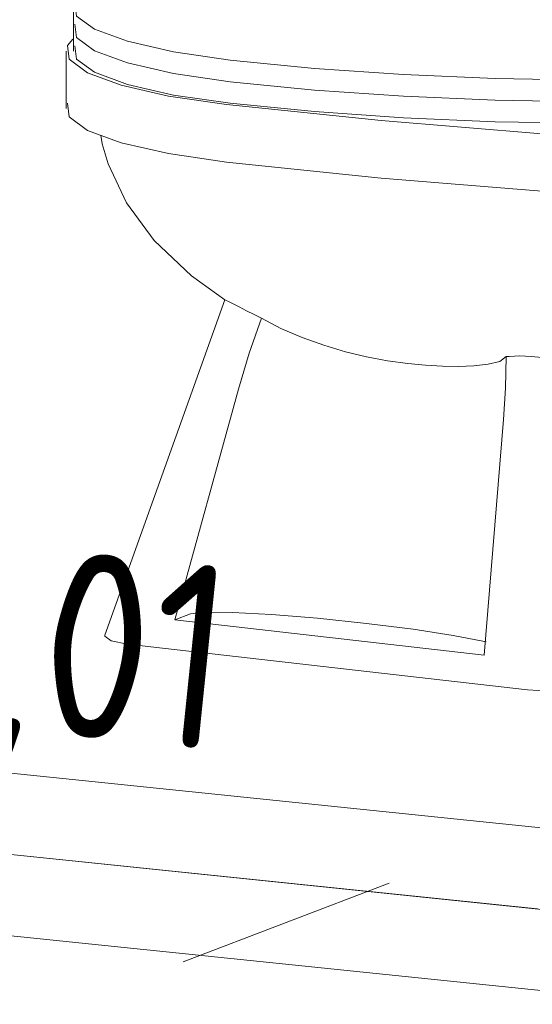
# Model space of a CAD drawing. Header units: millimetres. Extents: x -121 to 34184, y -147 to 33428.
# Tile 163 of 256: x 27042 to 27391, y 2729 to 3398. Entities that reach past the tile are written whole.
import ezdxf

# ---------------------------------------------------------------- set-up
doc = ezdxf.new("R2010")
doc.units = ezdxf.units.MM
doc.linetypes.add('ADSK_Осевая', pattern=[700, 500, -100, 0, -100])
doc.linetypes.add('ADSK_Скрыто', pattern=[300, 150, -150])
for name, color, linetype, lineweight in [('G-____-____-SYMB', 111, 'ADSK_Скрыто', 20), ('P-PIPE-____-CNTR', 3, 'ADSK_Осевая', 20), ('P-PIPE-____-IDEN', 2, 'Continuous', 20), ('P-PIPE-____-OTLN', 3, 'Continuous', 20), ('P-SANR-FIXT-OTLN', 6, 'Continuous', 20)]:
    doc.layers.add(name, color=color, linetype=linetype, lineweight=lineweight)
doc.styles.add('GOST Common_1', font='GOST_Common.ttf', dxfattribs={"width": 0.9, "height": 125})

# ---------------------------------------------------------------- blocks, each defined once
blk = doc.blocks.new('ADSK_Унитаз напольный_ГОСТ 30493-2017 - Вертикальный выпуск-1631680-_3D_ копия 1 копия 1')
at = {"layer": 'P-SANR-FIXT-OTLN'}
for p, q in [((48219.33, 3406.15), (48219.33, 3391.49)), ((48219.33, 3391.49), (48219.33, 3376.82)), ((48214.33, 3376.82), (48214.33, 3337.7)), ((48322.18, 3207.76), (48240.69, 2979.59)), ((48288.22, 2990.17), (48331.47, 3146.98)), ((48511.88, 3126.31), (48498.7, 2966.06)), ((48298.9, 2994.25), (48288.22, 2990.17)), ((48498.7, 2966.06), (48288.22, 2990.17)), ((48528.06, 2942.47), (48256.19, 2973.62))]:
    blk.add_line(p, q, dxfattribs=at)
for points in [[(48493.98, 3434.83, 0), (48450.61, 3438.58, 0), (48404.87, 3440.25, 0), (48359.43, 3439.75, 0), (48316.92, 3437.09, 0), (48279.81, 3432.43, 0), (48250.26, 3426.05, 0), (48229.99, 3418.31, 0), (48220.18, 3409.67, 0), (48221.39, 3400.63, 0), (48233.55, 3391.7, 0), (48255.97, 3383.42, 0), (48287.33, 3376.26, 0), (48325.81, 3370.64, 0)], [(48220.18, 3395, 0), (48221.39, 3385.96, 0), (48233.55, 3377.03, 0), (48255.97, 3368.75, 0), (48287.33, 3361.59, 0), (48325.81, 3355.97, 0)], [(48325.81, 3355.97, 0), (48287.33, 3361.59, 0), (48255.97, 3368.75, 0), (48233.55, 3377.03, 0), (48221.39, 3385.96, 0), (48220.18, 3395, 0)], [(48218.8, 3384.91, 0), (48215.22, 3380.48, 0), (48216.41, 3371.18, 0), (48228.85, 3362.01, 0), (48251.8, 3353.51, 0), (48283.95, 3346.15, 0), (48323.41, 3340.39, 0)], [(48325.81, 3341.3, 0), (48287.33, 3346.92, 0), (48255.97, 3354.08, 0), (48233.55, 3362.37, 0), (48221.39, 3371.29, 0), (48220.18, 3380.33, 0)], [(48325.81, 3370.64, 0), (48383.35, 3364.96, 0), (48443.73, 3360.76, 0), (48506.08, 3358.1, 0), (48569.51, 3357.03, 0)], [(48325.81, 3355.97, 0), (48383.35, 3350.29, 0), (48443.73, 3346.09, 0), (48506.08, 3343.43, 0), (48569.51, 3342.36, 0)], [(48569.51, 3342.36, 0), (48506.08, 3343.43, 0), (48443.73, 3346.09, 0), (48383.35, 3350.29, 0), (48325.81, 3355.97, 0)], [(48323.41, 3301.27, 0), (48283.95, 3307.04, 0), (48251.8, 3314.39, 0), (48228.85, 3322.9, 0), (48216.41, 3332.07, 0), (48215.22, 3341.36, 0)], [(48323.41, 3340.39, 0), (48428.58, 3329.54, 0), (48537.83, 3320.63, 0), (48580.67, 3317.73, 0)], [(48569.51, 3327.69, 0), (48506.08, 3328.77, 0), (48443.73, 3331.42, 0), (48383.35, 3335.62, 0), (48325.81, 3341.3, 0)], [(48237.89, 3319.54, 0), (48238.92, 3313.69, 0), (48242.88, 3300.08, 0), (48255.43, 3273.56, 0), (48274.28, 3247.98, 0), (48299.53, 3223.95, 0), (48322.27, 3207.67, 0)], [(48765.27, 3269.72, 0), (48650.34, 3274.59, 0), (48537.83, 3281.51, 0), (48428.58, 3290.42, 0), (48323.41, 3301.27, 0)], [(48337.13, 3200.26, 0), (48332.06, 3202.87, 0), (48327.87, 3204.95, 0), (48324.76, 3206.45, 0), (48322.84, 3207.37, 0), (48322.18, 3207.75, 0)], [(48347.15, 3195.3, 0), (48342.12, 3197.72, 0), (48337.13, 3200.26, 0)], [(48331.47, 3146.98, 0), (48338.81, 3171.37, 0), (48347.15, 3195.3, 0)], [(48347.15, 3195.3, 0), (48360.28, 3188.19, 0), (48374.8, 3181.99, 0), (48389.55, 3176.75, 0), (48404.29, 3172.39, 0), (48418.66, 3168.91, 0), (48432.9, 3166.2, 0), (48446.78, 3164.28, 0)], [(48446.78, 3164.28, 0), (48458.67, 3163.17, 0), (48470.22, 3162.52, 0), (48481.27, 3162.37, 0), (48491.66, 3162.76, 0), (48501.28, 3163.84, 0), (48509.26, 3165.78, 0), (48513.7, 3169.09, 0)], [(48513.7, 3169.09, 0), (48513.21, 3147.67, 0), (48511.88, 3126.31, 0)], [(48515.78, 3169.25, 0), (48514.74, 3169.17, 0), (48513.7, 3169.09, 0)], [(48545.2, 3167.29, 0), (48538.15, 3168.38, 0), (48530.58, 3169.16, 0), (48522.95, 3169.49, 0), (48515.78, 3169.25, 0)], [(48500.09, 2975.11, 0), (48497.75, 2975.67, 0), (48477.66, 2979.55, 0), (48450.37, 2983.7, 0), (48418.55, 2987.69, 0), (48385.32, 2991.15, 0), (48353.94, 2993.73, 0), (48327.47, 2995.18, 0), (48308.5, 2995.36, 0), (48298.9, 2994.25, 0)], [(48256.19, 2973.62, 0), (48244.96, 2975.86, 0), (48240.61, 2978.98, 0), (48240.69, 2979.59, 0)], [(48568.78, 2944.96, 0), (48558.05, 2942.61, 0), (48543.15, 2941.7, 0), (48528.06, 2942.47, 0)]]:
    blk.add_polyline3d(points, dxfattribs=at)

msp = doc.modelspace()

# ---------------------------------------------------------------- linework, layer by layer
at = {"layer": 'G-____-____-SYMB'}
msp.add_line((21547.59, 617.99), (27503.96, 2891.4), dxfattribs=at)
at = {"layer": 'P-PIPE-____-CNTR', "color": 9}
for p, q in [((27399.09, 2793.04), (26432.04, 2893.05)), ((27394.06, 2793.56), (26432.66, 2892.98))]:
    msp.add_line(p, q, dxfattribs=at)
at = {"layer": 'P-PIPE-____-OTLN', "color": 22}
for p, q in [((27476.12, 2840.37), (26410.16, 2950.6)), ((26398.85, 2841.19), (27468.71, 2730.55))]:
    msp.add_line(p, q, dxfattribs=at)

# ---------------------------------------------------------------- block references
at = {"layer": 'P-SANR-FIXT-OTLN'}
msp.add_blockref('ADSK_Унитаз напольный_ГОСТ 30493-2017 - Вертикальный выпуск-1631680-_3D_ копия 1 копия 1', (-21140.83, 0), dxfattribs=at)

# ---------------------------------------------------------------- texts
at = {"layer": 'P-PIPE-____-IDEN', "lineweight": 9, "insert": (26955.15, 3049.51), "char_height": 125, "width": 310.2531, "attachment_point": 1, "rotation": 354.09588, "style": 'GOST Common_1'}
msp.add_mtext('0,01', dxfattribs=at)

doc.saveas('drawing.dxf')
